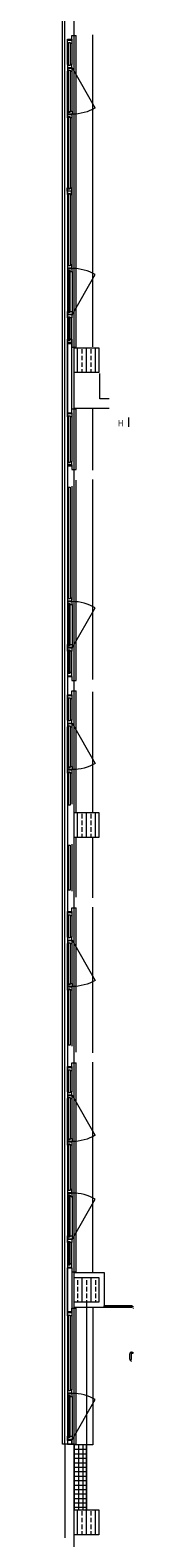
# Model space of a CAD drawing. Header units: metres. Extents: x -27 to 222, y 3 to 231.
# Tile 5 of 46: x -7.89 to -6.74, y 71 to 95.33. Entities that reach past the tile are written whole.
import ezdxf

# ---------------------------------------------------------------- set-up
doc = ezdxf.new("R2010")
doc.units = ezdxf.units.M
doc.layers.add('Grundriss', color=7, linetype='Continuous', lineweight=13)
doc.styles.add('Mini 1 50', font='arial.ttf', dxfattribs={"width": 0.8, "height": 0.1})

# ---------------------------------------------------------------- blocks, each defined once
blk = doc.blocks.new('öfnungsflügel 75')
at = {"layer": 'Grundriss', "lineweight": -2, "ltscale": 0.01}
blk.add_line((-0.533, -0.035), (-1.181, 0.339), dxfattribs=at)
at = {"layer": 'Grundriss', "lineweight": -2}
for p, q in [((-0.01, -0.04), (-0.01, 0.03)), ((-0.01, 0), (0, 0)), ((-1.231, -0.03), (-0.588, -0.03)), ((-1.231, -0.11), (-0.588, -0.11)), ((-0.127, -0.04), (-0.481, -0.04)), ((-0.481, -0.11), (-0.127, -0.11)), ((-0.085, -0.11), (-0.085, -0.04)), ((-0.072, -0.04), (-0.01, -0.04))]:
    blk.add_line(p, q, dxfattribs=at)
at = {"layer": 'Grundriss', "lineweight": -2, "flags": 128}
for points in [[(-1.323, -0.067), (-1.323, -0.092), (-1.338, -0.092), (-1.338, -0.11), (-1.285, -0.11), (-1.285, -0.102), (-1.285, -0.102), (-1.285, -0.04), (-1.338, -0.04), (-1.338, -0.067), (-1.323, -0.067)], [(-1.285, -0.067), (-1.285, -0.092), (-1.285, -0.092), (-1.285, -0.11), (-1.231, -0.11), (-1.231, -0.102), (-1.281, -0.102), (-1.281, -0.04), (-1.285, -0.04), (-1.285, -0.067), (-1.285, -0.067)], [(-1.281, -0.102), (-1.231, -0.102), (-1.231, -0.092), (-1.246, -0.092), (-1.246, -0.067), (-1.231, -0.067), (-1.231, -0.03), (-1.281, -0.03), (-1.281, -0.102), (-1.281, -0.102)], [(-1.246, -0.092), (-0.573, -0.092), (-0.573, -0.067), (-1.246, -0.067), (-1.246, -0.092)], [(-0.538, -0.102), (-0.588, -0.102), (-0.588, -0.092), (-0.573, -0.092), (-0.573, -0.067), (-0.588, -0.067), (-0.588, -0.03), (-0.538, -0.03), (-0.538, -0.102), (-0.538, -0.102)], [(-0.535, -0.067), (-0.535, -0.092), (-0.535, -0.092), (-0.535, -0.11), (-0.588, -0.11), (-0.588, -0.102), (-0.538, -0.102), (-0.538, -0.04), (-0.535, -0.04), (-0.535, -0.067), (-0.535, -0.067)], [(-0.496, -0.067), (-0.496, -0.092), (-0.481, -0.092), (-0.481, -0.11), (-0.535, -0.11), (-0.535, -0.102), (-0.535, -0.102), (-0.535, -0.04), (-0.481, -0.04), (-0.481, -0.067), (-0.496, -0.067)], [(-0.496, -0.092), (-0.123, -0.092), (-0.123, -0.067), (-0.496, -0.067), (-0.496, -0.092)]]:
    blk.add_lwpolyline(points, close=True, dxfattribs=at)
for points in [[(-0.138, -0.092), (-0.138, -0.11), (-0.072, -0.11), (-0.072, -0.04), (-0.138, -0.04), (-0.138, -0.067)], [(-0.138, -0.092), (-0.123, -0.092), (-0.123, -0.067), (-0.138, -0.067)]]:
    blk.add_lwpolyline(points, dxfattribs=at)
at = {"layer": 'Grundriss', "lineweight": -2}
blk.add_circle((-0.533, -0.035), 0.00375, dxfattribs=at)
at = {"layer": 'Grundriss', "lineweight": -2, "ltscale": 0.01}
blk.add_arc((-0.533, -0.035), 0.748, 149.9992, 179.617, dxfattribs=at)
blk = doc.blocks.new('öfnungsflügel 75_rand')
at = {"layer": 'Grundriss', "lineweight": -2, "ltscale": 0.01}
blk.add_line((-0.083, -0.035), (-0.731, 0.339), dxfattribs=at)
at = {"layer": 'Grundriss', "lineweight": -2}
for p, q in [((-0.01, -0.04), (-0.01, 0.03)), ((-0.01, 0), (0, 0)), ((-0.781, -0.03), (-0.12, -0.03)), ((-0.781, -0.11), (-0.12, -0.11)), ((-0.085, -0.11), (-0.085, -0.04)), ((-0.072, -0.04), (-0.01, -0.04))]:
    blk.add_line(p, q, dxfattribs=at)
at = {"layer": 'Grundriss', "lineweight": -2, "flags": 128}
for points in [[(-0.873, -0.067), (-0.873, -0.092), (-0.888, -0.092), (-0.888, -0.11), (-0.835, -0.11), (-0.835, -0.102), (-0.835, -0.102), (-0.835, -0.04), (-0.888, -0.04), (-0.888, -0.067), (-0.873, -0.067)], [(-0.835, -0.067), (-0.835, -0.092), (-0.835, -0.092), (-0.835, -0.11), (-0.781, -0.11), (-0.781, -0.102), (-0.831, -0.102), (-0.831, -0.04), (-0.835, -0.04), (-0.835, -0.067), (-0.835, -0.067)], [(-0.831, -0.102), (-0.781, -0.102), (-0.781, -0.092), (-0.796, -0.092), (-0.796, -0.067), (-0.781, -0.067), (-0.781, -0.03), (-0.831, -0.03), (-0.831, -0.102), (-0.831, -0.102)], [(-0.796, -0.092), (-0.123, -0.092), (-0.123, -0.067), (-0.796, -0.067), (-0.796, -0.092)], [(-0.088, -0.102), (-0.138, -0.102), (-0.138, -0.092), (-0.123, -0.092), (-0.123, -0.067), (-0.138, -0.067), (-0.138, -0.03), (-0.088, -0.03), (-0.088, -0.102), (-0.088, -0.102)], [(-0.072, -0.04), (-0.072, -0.04), (-0.072, -0.04), (-0.072, -0.11), (-0.138, -0.11), (-0.138, -0.102), (-0.088, -0.102), (-0.088, -0.04), (-0.072, -0.04), (-0.072, -0.04)]]:
    blk.add_lwpolyline(points, close=True, dxfattribs=at)
at = {"layer": 'Grundriss', "lineweight": -2}
blk.add_circle((-0.083, -0.035), 0.00375, dxfattribs=at)
at = {"layer": 'Grundriss', "lineweight": -2, "ltscale": 0.01}
blk.add_arc((-0.083, -0.035), 0.748, 149.9992, 179.617, dxfattribs=at)
blk = doc.blocks.new('randanschlussprofil')
at = {"layer": 'Grundriss', "lineweight": -2}
for p, q in [((-0.01, -0.04), (-0.01, 0.03)), ((-0.01, 0), (0, 0)), ((-0.085, -0.04), (-0.138, -0.04)), ((-0.138, -0.04), (-0.138, -0.067)), ((-0.138, -0.092), (-0.138, -0.11)), ((-0.138, -0.11), (-0.072, -0.11)), ((-0.085, -0.04), (-0.01, -0.04)), ((-0.085, -0.04), (-0.085, -0.11)), ((-0.072, -0.11), (-0.072, -0.04))]:
    blk.add_line(p, q, dxfattribs=at)
at = {"layer": 'Grundriss', "lineweight": -2, "flags": 128}
blk.add_lwpolyline([(-0.138, -0.092), (-0.123, -0.092), (-0.123, -0.067), (-0.138, -0.067)], dxfattribs=at)
blk = doc.blocks.new('zwischenpfosten')
at = {"layer": 'Grundriss', "lineweight": -2, "flags": 128}
for points in [[(0, 0.001), (-0.054, 0.001), (-0.054, 0.02), (-0.038, 0.02), (-0.038, 0.045), (-0.054, 0.045), (-0.054, 0.071), (0, 0.071), (0, 0.001), (0, 0.001)], [(0, 0.001), (0.053, 0.001), (0.053, 0.02), (0.038, 0.02), (0.038, 0.045), (0.053, 0.045), (0.053, 0.071), (0, 0.071), (0, 0.001), (0, 0.001)]]:
    blk.add_lwpolyline(points, close=True, dxfattribs=at)

msp = doc.modelspace()

# ---------------------------------------------------------------- hatches: boundary and pattern name
at = {"layer": 'Grundriss'}
h = msp.add_hatch(dxfattribs=at)
h.set_pattern_fill('ANSI33', color=256, style=0, pattern_type=2)
h.set_pattern_definition([(90, (-7.5, 90), (0.144, -0.432), []), (90, (-7.572, 90), (0.144, -0.432), [0.072, -0.36]), (90, (-7.572, 90.108), (0.144, -0.432), [0.072, -0.36]), (90, (-7.572, 90.216), (0.144, -0.432), [0.072, -0.36]), (90, (-7.572, 90.324), (0.144, -0.432), [0.072, -0.36])])
h.paths.add_polyline_path([(-7.7, 90.2), (-7.3, 90.2), (-7.3, 89.8), (-7.7, 89.8)])
h = msp.add_hatch(dxfattribs=at)
h.set_pattern_fill('ANSI33', color=256, style=0)
h.set_pattern_definition([(90, (-7.5, 82.5), (0.144, -0.432), []), (90, (-7.572, 82.5), (0.144, -0.432), [0.072, -0.36]), (90, (-7.572, 82.608), (0.144, -0.432), [0.072, -0.36]), (90, (-7.572, 82.716), (0.144, -0.432), [0.072, -0.36]), (90, (-7.572, 82.824), (0.144, -0.432), [0.072, -0.36])])
h.paths.add_polyline_path([(-7.7, 82.7), (-7.3, 82.7), (-7.3, 82.3), (-7.7, 82.3)])
h = msp.add_hatch(dxfattribs=at)
h.set_pattern_fill('ANSI33', color=256, style=0, pattern_type=2)
h.set_pattern_definition([(90, (-7.5, 82.5), (0.144, -0.432), []), (90, (-7.572, 82.5), (0.144, -0.432), [0.072, -0.36]), (90, (-7.572, 82.608), (0.144, -0.432), [0.072, -0.36]), (90, (-7.572, 82.716), (0.144, -0.432), [0.072, -0.36]), (90, (-7.572, 82.824), (0.144, -0.432), [0.072, -0.36])])
h.paths.add_polyline_path([(-7.7, 82.7), (-7.3, 82.7), (-7.3, 82.3), (-7.7, 82.3)])
h = msp.add_hatch(dxfattribs=at)
h.set_pattern_fill('ANSI33', color=256, style=0)
h.set_pattern_definition([(90, (-7.425, 74.76), (0.144, -0.432), []), (90, (-7.497, 74.76), (0.144, -0.432), [0.072, -0.36]), (90, (-7.497, 74.868), (0.144, -0.432), [0.072, -0.36]), (90, (-7.497, 74.976), (0.144, -0.432), [0.072, -0.36]), (90, (-7.497, 75.084), (0.144, -0.432), [0.072, -0.36])])
h.paths.add_polyline_path([(-7.7, 75.2), (-7.3, 75.2), (-7.3, 74.8), (-7.7, 74.8)])
h = msp.add_hatch(dxfattribs=at)
h.set_pattern_fill('ANSI37', color=256, style=0)
h.set_pattern_definition([(0, (-7.625, 72.5), (-0.432, -0.36), []), (0, (-7.625, 72.572), (-0.432, -0.36), []), (0, (-7.625, 72.644), (-0.432, -0.36), []), (0, (-7.625, 72.716), (-0.432, -0.36), []), (0, (-7.625, 72.788), (-0.432, -0.36), []), (-90, (-7.625, 72.86), (-0.432, -0.36), []), (-90, (-7.553, 72.86), (-0.432, -0.36), []), (-90, (-7.481, 72.86), (-0.432, -0.36), []), (-90, (-7.409, 72.86), (-0.432, -0.36), []), (-90, (-7.337, 72.86), (-0.432, -0.36), []), (-90, (-7.265, 72.86), (-0.432, -0.36), [])])
h.paths.add_polyline_path([(-7.7, 72.5), (-7.7, 71.45), (-7.5, 71.45), (-7.5, 72.5)])
h = msp.add_hatch(dxfattribs=at)
h.set_pattern_fill('ANSI33', color=256, style=0)
h.set_pattern_definition([(90, (-7.5, 71.25), (0.144, -0.432), []), (90, (-7.572, 71.25), (0.144, -0.432), [0.072, -0.36]), (90, (-7.572, 71.358), (0.144, -0.432), [0.072, -0.36]), (90, (-7.572, 71.466), (0.144, -0.432), [0.072, -0.36]), (90, (-7.572, 71.574), (0.144, -0.432), [0.072, -0.36])])
h.paths.add_polyline_path([(-7.7, 71.45), (-7.3, 71.45), (-7.3, 71.05), (-7.7, 71.05)])

# ---------------------------------------------------------------- linework, layer by layer
at = {"layer": 'Grundriss', "ltscale": 0.1}
for p, q in [((-7.7, 63.75), (-7.7, 122.25)), ((-7.5, 74.8), (-7.5, 71.45))]:
    msp.add_line(p, q, dxfattribs=at)
at = {"layer": 'Grundriss', "ltscale": 0.05}
msp.add_line((-7.85, 72.51), (-7.85, 118.74), dxfattribs=at)
at = {"layer": 'Grundriss'}
for p, q in [((-7.67, 90.21), (-7.67, 95.24)), ((-7.4, 90.215), (-7.4, 95.25)), ((-7.81, 93.9465), (-7.81, 73.357)), ((-7.74, 93.9465), (-7.7401, 91.5035)), ((-7.74, 90.285), (-7.81, 90.285)), ((-7.81, 89.153), (-7.81, 90.272)), ((-7.74, 89.153), (-7.74, 90.272)), ((-7.74, 90.21), (-7.67, 90.21)), ((-7.81, 89.14), (-7.74, 89.14)), ((-7.74, 89.215), (-7.67, 89.215)), ((-7.74, 89.0865), (-7.74, 88.3635)), ((-7.7, 89.225), (-7.135, 89.225)), ((-7.6696, 88.235), (-7.6696, 89.215)), ((-7.4, 88.225), (-7.4, 89.225)), ((-6.8257, 89.075), (-6.8257, 88.925)), ((-7.67, 84.835), (-7.67, 88.065)), ((-7.4, 84.85), (-7.4, 88.075)), ((-7.7401, 87.968), (-7.7402, 86.1285)), ((-7.67, 82.71), (-7.67, 84.665)), ((-7.4, 82.7), (-7.4, 84.65)), ((-7.74, 83.3715), (-7.74, 82.8385)), ((-7.67, 81.335), (-7.67, 82.29)), ((-7.4, 81.325), (-7.4, 82.3)), ((-7.74, 82.193), (-7.7401, 81.432)), ((-7.81, 81.09), (-7.74, 81.09)), ((-7.81, 80.7), (-7.81, 81.048)), ((-7.74, 81.103), (-7.74, 81.165)), ((-7.74, 81.165), (-7.67, 81.165)), ((-7.74, 81.048), (-7.74, 80.7)), ((-7.7, 81.165), (-7.7, 81.175)), ((-7.67, 78.835), (-7.67, 81.165)), ((-7.4, 78.825), (-7.4, 81.175)), ((-7.74, 79.8715), (-7.7401, 78.932)), ((-7.67, 75.2925), (-7.67, 78.665)), ((-7.4, 75.2825), (-7.4, 78.675)), ((-7.74, 77.3715), (-7.7402, 76.486)), ((-7.74, 74.679), (-7.74, 73.3885)), ((-7.67, 72.51), (-7.67, 74.7075)), ((-7.81, 72.51), (-7.89, 72.51)), ((-7.85, 72.51), (-7.85, 71))]:
    msp.add_line(p, q, dxfattribs=at)
at = {"layer": 'Grundriss', "extrusion": (0, 0, -1)}
for p, q in [((-6.7633, 74.7455), (-7.1735, 74.7455)), ((-6.7633, 74.7425), (-7.1735, 74.7425)), ((-6.7633, 74.7205), (-7.1735, 74.7205)), ((-6.7633, 74.7175), (-7.1735, 74.7175)), ((-6.7441, 74.6978), (-6.7441, 74.7108)), ((-6.7411, 74.7049), (-6.7411, 74.7108))]:
    msp.add_line(p, q, dxfattribs=at)
at = {"layer": 'Grundriss', "flags": 128}
for points in [[(-7.7, 72.51), (-7.89, 72.51), (-7.89, 118.74)], [(-7.7915, 92.7635), (-7.7915, 93.9265), (-7.7665, 93.9265), (-7.7665, 92.7635), (-7.7915, 92.7635)], [(-7.7915, 91.5235), (-7.7915, 92.6865), (-7.7665, 92.6865), (-7.7666, 91.5235), (-7.7915, 91.5235)], [(-7.7665, 90.3385), (-7.74, 90.3385), (-7.74, 90.272), (-7.81, 90.272), (-7.81, 90.3385), (-7.7915, 90.3385)], [(-7.7915, 90.3385), (-7.7915, 90.3235), (-7.7665, 90.3235), (-7.7665, 90.3385)], [(-7.135, 89.375), (-7.285, 89.375), (-7.285, 89.785)], [(-7.7915, 89.0865), (-7.81, 89.0865), (-7.81, 89.153), (-7.74, 89.153), (-7.74, 89.0865), (-7.7665, 89.0865)], [(-7.7915, 89.0865), (-7.7915, 89.1015), (-7.7665, 89.1015), (-7.7665, 89.0865)], [(-7.7915, 88.3485), (-7.7915, 89.1015), (-7.7665, 89.1015), (-7.7664, 88.3485), (-7.7915, 88.3485)], [(-7.7916, 86.1485), (-7.7915, 87.9515), (-7.7665, 87.9515), (-7.7665, 86.1485), (-7.7916, 86.1485)], [(-7.7915, 82.8235), (-7.7915, 83.3515), (-7.7665, 83.3515)], [(-7.7665, 83.3515), (-7.7664, 82.8235), (-7.7915, 82.8235)], [(-7.7915, 81.4485), (-7.7915, 82.1765), (-7.7665, 82.1765)], [(-7.7665, 82.1765), (-7.7664, 81.4485), (-7.7915, 81.4485)], [(-7.7915, 81.0365), (-7.81, 81.0365), (-7.81, 81.103), (-7.74, 81.103), (-7.74, 81.0365), (-7.7665, 81.0365)], [(-7.7915, 80.7), (-7.7915, 81.0515), (-7.7665, 81.0515), (-7.7665, 80.7)], [(-7.7915, 81.0365), (-7.7915, 81.0515), (-7.7665, 81.0515), (-7.7665, 81.0365)], [(-7.7, 75.2825), (-7.2175, 75.2825), (-7.2175, 74.7175)], [(-7.2175, 74.7645), (-7.2175, 74.7175), (-7.7, 74.7175)], [(-7.4, 74.7175), (-7.4, 72.5), (-7.52, 72.5)]]:
    msp.add_lwpolyline(points, dxfattribs=at)
at = {"layer": 'Grundriss', "ltscale": 0.05, "flags": 128}
for points in [[(-7.7, 90.2), (-7.3, 90.2), (-7.3, 89.8), (-7.7, 89.8), (-7.7, 90.2)], [(-7.7, 82.7), (-7.3, 82.7), (-7.3, 82.3), (-7.7, 82.3)], [(-7.7, 82.7), (-7.3, 82.7), (-7.3, 82.3), (-7.7, 82.3), (-7.7, 82.7)], [(-7.7, 75.2), (-7.3, 75.2), (-7.3, 74.8), (-7.7, 74.8)], [(-7.7, 71.45), (-7.5, 71.45), (-7.5, 72.5), (-7.7, 72.5)], [(-7.7, 71.45), (-7.3, 71.45), (-7.3, 71.05), (-7.7, 71.05)]]:
    msp.add_lwpolyline(points, close=True, dxfattribs=at)
at = {"layer": 'Grundriss', "flags": 128}
for points in [[(-7.7916, 78.9485), (-7.7915, 79.8515), (-7.7665, 79.8515), (-7.7665, 78.9485)], [(-7.7915, 76.606), (-7.7915, 77.3515), (-7.7665, 77.3515), (-7.7665, 76.606)], [(-7.81, 75.3545), (-7.74, 75.3545), (-7.74, 74.6455), (-7.81, 74.6455)], [(-7.7915, 73.3735), (-7.7915, 74.594), (-7.7665, 74.594), (-7.7664, 73.3735)], [(-7.81, 72.572), (-7.81, 72.51), (-7.74, 72.51), (-7.74, 72.572)], [(-7.7, 72.5), (-7.7, 71.45), (-7.5, 71.45), (-7.5, 72.5)]]:
    msp.add_lwpolyline(points, close=True, dxfattribs=at)
at = {"layer": 'Grundriss', "extrusion": (0, 0, -1), "flags": 128}
for points in [[(7.2175, 74.7455), (7.1735, 74.7455), (7.1735, 74.7425), (7.2125, 74.7425), (7.2125, 74.7228), (7.2062, 74.7228), (7.2062, 74.7205), (7.1735, 74.7205), (7.1735, 74.7175), (7.2175, 74.7175), (7.2175, 74.7225), (7.2145, 74.7225), (7.2145, 74.7415), (7.2175, 74.7415)], [(7.192, 74.7382), (6.7531, 74.7382), (6.7531, 74.7247), (7.192, 74.7247)]]:
    msp.add_lwpolyline(points, close=True, dxfattribs=at)
for points in [[(6.8024, 73.8819), (6.8024, 73.9669)], [(6.7824, 73.9669), (6.7824, 73.8819)], [(6.7724, 73.9969), (6.7524, 73.9969), (6.7524, 73.9769), (6.7724, 73.9769)]]:
    msp.add_lwpolyline(points, dxfattribs=at)
at = {"layer": 'Grundriss'}
for centre, radius, start, end in [((-6.7724, 73.9669), 0.03, 90, 180), ((-6.7724, 73.9669), 0.01, 90, 180), ((-6.7724, 73.8819), 0.03, 180, 270)]:
    msp.add_arc(centre, radius, start, end, dxfattribs=at)
at = {"layer": 'Grundriss', "extrusion": (0, 0, -1)}
msp.add_arc((6.7724, 73.8819), 0.01, 270, 0, dxfattribs=at)

# ---------------------------------------------------------------- block references
for name, p, rotation in [('öfnungsflügel 75', (7.7, 95.25), 89.9992017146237), ('öfnungsflügel 75', (7.7, 84.675), 89.9992017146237), ('öfnungsflügel 75', (7.7, 81.175), 89.9992017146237), ('öfnungsflügel 75', (7.7, 78.675), 89.9992017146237), ('randanschlussprofil', (7.7, 74.7175), 90.00000000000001)]:
    msp.add_blockref(name, p, dxfattribs=dict(at, rotation=rotation))
at = {"layer": 'Grundriss'}
for name, p, rotation in [('zwischenpfosten', (-7.8115, 92.725), 270.0016022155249), ('öfnungsflügel 75', (-7.7, 90.2), 269.9992017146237), ('randanschlussprofil', (-7.7, 88.225), 270), ('öfnungsflügel 75', (-7.7, 84.825), 269.9992017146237), ('öfnungsflügel 75', (-7.7, 75.2825), 269.9992017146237), ('öfnungsflügel 75_rand', (-7.7, 72.5), 270)]:
    msp.add_blockref(name, p, dxfattribs=dict(at, rotation=rotation))

# ---------------------------------------------------------------- texts
at = {"layer": 'Grundriss', "insert": (-6.9492, 88.9833), "char_height": 0.1, "attachment_point": 5, "line_spacing_factor": 0.78, "style": 'Mini 1 50'}
msp.add_mtext('\\H1x;\\W0.8;H', dxfattribs=at)

doc.saveas('drawing.dxf')
